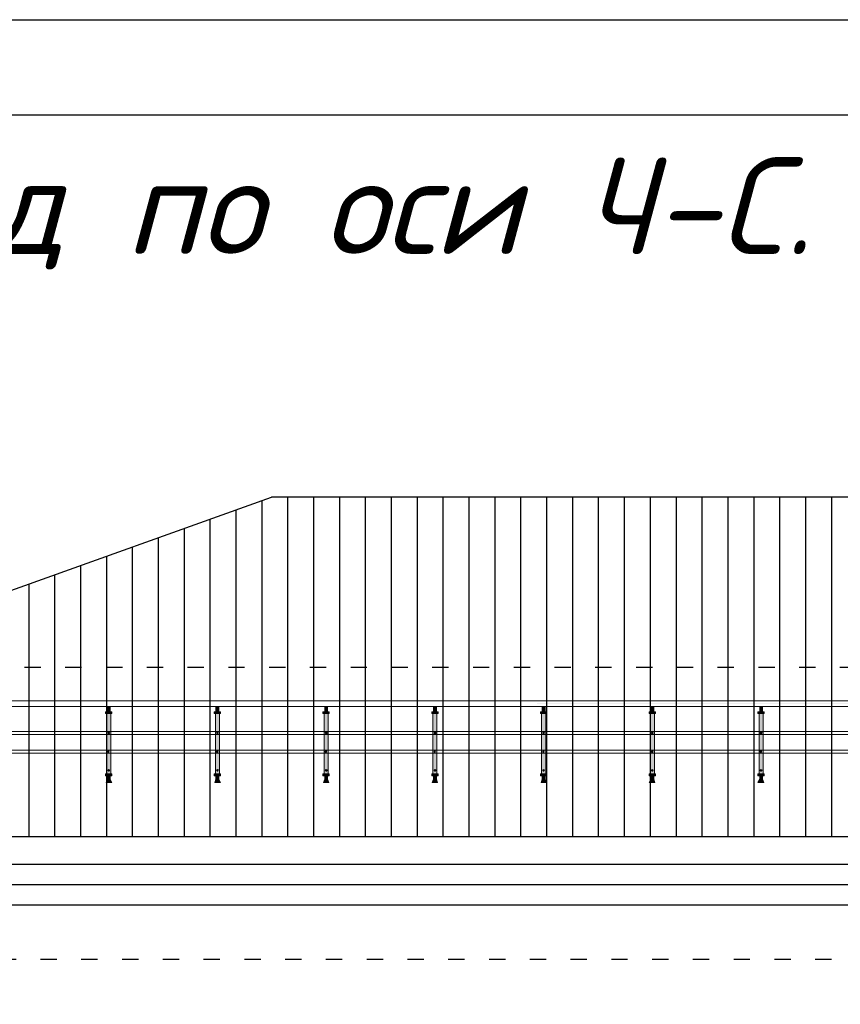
# Model space of a CAD drawing. Header units: millimetres. Extents: x 1112040 to 6903494, y -332921 to -150905.
# Tile 122 of 150: x 1941236 to 1947273, y -219483 to -212238. Entities that reach past the tile are written whole.
import ezdxf

# ---------------------------------------------------------------- set-up
doc = ezdxf.new("R2010")
doc.units = ezdxf.units.MM
doc.linetypes.add('ACAD_ISO03W100', pattern=[30, 12, -18])
doc.layers.add('PDF3_Geometry', color=7, linetype='Continuous')
doc.layers.add('PDF3_Solid Fills', color=7, linetype='Continuous', true_color=0xffffff)
doc.styles.add('style1', font='isocpeui.ttf', dxfattribs={"height": 80})

msp = doc.modelspace()

# ---------------------------------------------------------------- hatches: boundary and pattern name
h = msp.add_hatch()
h.set_pattern_fill('ANSI31', color=1, scale=60, angle=45, style=0)
h.set_pattern_definition([(90, (1971022.44, -130917.58), (-190.5, 4e-14), [])])
h.paths.add_polyline_path([(1953088.9, -218251.5), (1948238.9, -215751.5), (1943088.9, -215751.5), (1936088.9, -218251.5)])

# ---------------------------------------------------------------- linework, layer by layer
for p, q in [((1936088.9, -218251.5), (1943088.9, -215751.5)), ((1948238.9, -215751.5), (1943088.9, -215751.5)), ((1953088.9, -218251.5), (1931688.9, -218251.5)), ((1931688.9, -218451.5), (1953288.9, -218451.5)), ((1932388.9, -218601.5), (1952388.9, -218601.5)), ((1932438.9, -218751.5), (1952338.9, -218751.5))]:
    msp.add_line(p, q)
at = {"color": 6, "linetype": 'ACAD_ISO03W100', "ltscale": 10}
for p, q in [((1939171, -217001.5), (1954211.3, -217001.5)), ((1934788.9, -219151.5), (1953011.7, -219151.5))]:
    msp.add_line(p, q, dxfattribs=at)
msp.add_lwpolyline([(1926025.8, -241937.9), (1926025.8, -212237.9), (2006025.8, -212237.9), (2006025.8, -241937.9), (1926025.8, -241937.9)])
msp.add_lwpolyline([(1928025.8, -241237.9), (1928025.8, -212937.9), (2005325.8, -212937.9), (2005325.8, -241237.9)], close=True)
at = {"layer": 'PDF3_Geometry', "color": 162, "lineweight": 20, "true_color": 0x0037dd}
for points in [[(1952347.2, -217250.1), (1942239.6, -217250.1), (1935837, -217250.1), (1935828.5, -217254.3), (1935820.1, -217258.5), (1935815.8, -217267), (1935815.8, -217271.2), (1935815.8, -217279.7), (1935820.1, -217288.2), (1935828.5, -217292.4), (1935837, -217292.4), (1942540.2, -217292.4), (1952355.6, -217292.4), (1952347.2, -217292.4), (1952355.6, -217292.4), (1952359.9, -217288.2), (1952364.1, -217279.7), (1952368.3, -217271.2), (1952364.1, -217267), (1952359.9, -217258.5), (1952355.6, -217254.3)], [(1941913.6, -217330.5), (1941892.5, -217330.5), (1941867.1, -217330.5), (1941867.1, -217343.2), (1941892.5, -217343.2), (1941905.2, -217343.2), (1941913.6, -217343.2)], [(1941867.1, -217343.2), (1941867.1, -217330.5), (1941913.6, -217330.5), (1941913.6, -217343.2)], [(1941905.2, -217343.2), (1941892.5, -217343.2), (1941875.5, -217343.2), (1941875.5, -217787.7), (1941892.5, -217787.7), (1941905.2, -217787.7)], [(1941875.5, -217787.7), (1941875.5, -217343.2), (1941905.2, -217343.2), (1941905.2, -217787.7)], [(1941900.9, -217292.4), (1941879.8, -217292.4), (1941879.8, -217330.5), (1941892.5, -217330.5), (1941900.9, -217330.5)], [(1941900.9, -217330.5), (1941879.8, -217330.5), (1941879.8, -217292.4), (1941900.9, -217292.4)], [(1942713.7, -217330.5), (1942692.6, -217330.5), (1942667.2, -217330.5), (1942667.2, -217343.2), (1942692.6, -217343.2), (1942705.3, -217343.2), (1942713.7, -217343.2)], [(1942667.2, -217343.2), (1942667.2, -217330.5), (1942713.7, -217330.5), (1942713.7, -217343.2)], [(1942705.3, -217343.2), (1942692.6, -217343.2), (1942675.6, -217343.2), (1942675.6, -217787.7), (1942692.6, -217787.7), (1942705.3, -217787.7)], [(1942675.6, -217787.7), (1942675.6, -217343.2), (1942705.3, -217343.2), (1942705.3, -217787.7)], [(1942701, -217292.4), (1942679.9, -217292.4), (1942679.9, -217330.5), (1942692.6, -217330.5), (1942701, -217330.5)], [(1942701, -217330.5), (1942679.9, -217330.5), (1942679.9, -217292.4), (1942701, -217292.4)], [(1943513.9, -217330.5), (1943492.7, -217330.5), (1943467.3, -217330.5), (1943467.3, -217343.2), (1943492.7, -217343.2), (1943505.4, -217343.2), (1943513.9, -217343.2)], [(1943467.3, -217343.2), (1943467.3, -217330.5), (1943513.9, -217330.5), (1943513.9, -217343.2)], [(1943505.4, -217343.2), (1943492.7, -217343.2), (1943475.8, -217343.2), (1943475.8, -217787.7), (1943492.7, -217787.7), (1943505.4, -217787.7)], [(1943475.8, -217787.7), (1943475.8, -217343.2), (1943505.4, -217343.2), (1943505.4, -217787.7)], [(1943501.2, -217292.4), (1943480, -217292.4), (1943480, -217330.5), (1943492.7, -217330.5), (1943501.2, -217330.5)], [(1943501.2, -217330.5), (1943480, -217330.5), (1943480, -217292.4), (1943501.2, -217292.4)], [(1944314, -217330.5), (1944292.8, -217330.5), (1944288.6, -217330.5), (1944267.4, -217330.5), (1944267.4, -217343.2), (1944288.6, -217343.2), (1944305.5, -217343.2), (1944314, -217343.2)], [(1944267.4, -217343.2), (1944267.4, -217330.5), (1944314, -217330.5), (1944314, -217343.2)], [(1944305.5, -217343.2), (1944292.8, -217343.2), (1944275.9, -217343.2), (1944275.9, -217787.7), (1944292.8, -217787.7), (1944305.5, -217787.7)], [(1944275.9, -217787.7), (1944275.9, -217343.2), (1944305.5, -217343.2), (1944305.5, -217787.7)], [(1944301.3, -217292.4), (1944280.1, -217292.4), (1944280.1, -217330.5), (1944288.6, -217330.5), (1944301.3, -217330.5)], [(1944301.3, -217330.5), (1944280.1, -217330.5), (1944280.1, -217292.4), (1944301.3, -217292.4)], [(1945114.1, -217330.5), (1945088.7, -217330.5), (1945067.6, -217330.5), (1945067.6, -217343.2), (1945088.7, -217343.2), (1945105.7, -217343.2), (1945114.1, -217343.2)], [(1945067.6, -217343.2), (1945067.6, -217330.5), (1945114.1, -217330.5), (1945114.1, -217343.2)], [(1945105.7, -217343.2), (1945088.7, -217343.2), (1945076, -217343.2), (1945076, -217787.7), (1945088.7, -217787.7), (1945105.7, -217787.7)], [(1945076, -217787.7), (1945076, -217343.2), (1945105.7, -217343.2), (1945105.7, -217787.7)], [(1945101.4, -217292.4), (1945080.3, -217292.4), (1945080.3, -217330.5), (1945088.7, -217330.5), (1945101.4, -217330.5)], [(1945101.4, -217330.5), (1945080.3, -217330.5), (1945080.3, -217292.4), (1945101.4, -217292.4)], [(1945914.3, -217330.5), (1945888.9, -217330.5), (1945867.7, -217330.5), (1945867.7, -217343.2), (1945888.9, -217343.2), (1945905.8, -217343.2), (1945914.3, -217343.2)], [(1945867.7, -217343.2), (1945867.7, -217330.5), (1945914.3, -217330.5), (1945914.3, -217343.2)], [(1945905.8, -217343.2), (1945888.9, -217343.2), (1945876.2, -217343.2), (1945876.2, -217787.7), (1945888.9, -217787.7), (1945905.8, -217787.7)], [(1945876.2, -217787.7), (1945876.2, -217343.2), (1945905.8, -217343.2), (1945905.8, -217787.7)], [(1945901.6, -217292.4), (1945880.4, -217292.4), (1945880.4, -217330.5), (1945888.9, -217330.5), (1945901.6, -217330.5)], [(1945901.6, -217330.5), (1945880.4, -217330.5), (1945880.4, -217292.4), (1945901.6, -217292.4)], [(1946714.4, -217330.5), (1946689, -217330.5), (1946667.8, -217330.5), (1946667.8, -217343.2), (1946689, -217343.2), (1946705.9, -217343.2), (1946714.4, -217343.2)], [(1946667.8, -217343.2), (1946667.8, -217330.5), (1946714.4, -217330.5), (1946714.4, -217343.2)], [(1946705.9, -217343.2), (1946689, -217343.2), (1946676.3, -217343.2), (1946676.3, -217787.7), (1946689, -217787.7), (1946705.9, -217787.7)], [(1946676.3, -217787.7), (1946676.3, -217343.2), (1946705.9, -217343.2), (1946705.9, -217787.7)], [(1946701.7, -217292.4), (1946680.5, -217292.4), (1946680.5, -217330.5), (1946689, -217330.5), (1946701.7, -217330.5)], [(1946701.7, -217330.5), (1946680.5, -217330.5), (1946680.5, -217292.4), (1946701.7, -217292.4)], [(1941913.6, -217787.7), (1941892.5, -217787.7), (1941867.1, -217787.7), (1941867.1, -217800.4), (1941892.5, -217800.4), (1941900.9, -217800.4), (1941913.6, -217800.4)], [(1941867.1, -217800.4), (1941867.1, -217787.7), (1941913.6, -217787.7), (1941913.6, -217800.4)], [(1941900.9, -217825.8), (1941892.5, -217825.8), (1941879.8, -217825.8), (1941871.3, -217851.2), (1941892.5, -217851.2), (1941913.6, -217851.2)], [(1941879.8, -217825.8), (1941900.9, -217825.8), (1941913.6, -217851.2), (1941871.3, -217851.2)], [(1941900.9, -217800.4), (1941892.5, -217800.4), (1941879.8, -217800.4), (1941879.8, -217825.8), (1941892.5, -217825.8), (1941900.9, -217825.8)], [(1941879.8, -217800.4), (1941900.9, -217800.4), (1941900.9, -217825.8), (1941879.8, -217825.8)], [(1942713.7, -217787.7), (1942692.6, -217787.7), (1942667.2, -217787.7), (1942667.2, -217800.4), (1942692.6, -217800.4), (1942701, -217800.4), (1942713.7, -217800.4)], [(1942667.2, -217800.4), (1942667.2, -217787.7), (1942713.7, -217787.7), (1942713.7, -217800.4)], [(1942701, -217825.8), (1942692.6, -217825.8), (1942679.9, -217825.8), (1942671.4, -217851.2), (1942692.6, -217851.2), (1942713.7, -217851.2)], [(1942679.9, -217825.8), (1942701, -217825.8), (1942713.7, -217851.2), (1942671.4, -217851.2)], [(1942701, -217800.4), (1942692.6, -217800.4), (1942679.9, -217800.4), (1942679.9, -217825.8), (1942692.6, -217825.8), (1942701, -217825.8)], [(1942679.9, -217800.4), (1942701, -217800.4), (1942701, -217825.8), (1942679.9, -217825.8)], [(1943513.9, -217787.7), (1943492.7, -217787.7), (1943467.3, -217787.7), (1943467.3, -217800.4), (1943492.7, -217800.4), (1943501.2, -217800.4), (1943513.9, -217800.4)], [(1943467.3, -217800.4), (1943467.3, -217787.7), (1943513.9, -217787.7), (1943513.9, -217800.4)], [(1943501.2, -217825.8), (1943492.7, -217825.8), (1943480, -217825.8), (1943471.5, -217851.2), (1943492.7, -217851.2), (1943509.6, -217851.2)], [(1943480, -217825.8), (1943501.2, -217825.8), (1943509.6, -217851.2), (1943471.5, -217851.2)], [(1943501.2, -217800.4), (1943492.7, -217800.4), (1943480, -217800.4), (1943480, -217825.8), (1943492.7, -217825.8), (1943501.2, -217825.8)], [(1943480, -217800.4), (1943501.2, -217800.4), (1943501.2, -217825.8), (1943480, -217825.8)], [(1944314, -217787.7), (1944292.8, -217787.7), (1944267.4, -217787.7), (1944267.4, -217800.4), (1944292.8, -217800.4), (1944301.3, -217800.4), (1944314, -217800.4)], [(1944267.4, -217800.4), (1944267.4, -217787.7), (1944314, -217787.7), (1944314, -217800.4)], [(1944301.3, -217825.8), (1944292.8, -217825.8), (1944280.1, -217825.8), (1944271.7, -217851.2), (1944292.8, -217851.2), (1944309.8, -217851.2)], [(1944280.1, -217825.8), (1944301.3, -217825.8), (1944309.8, -217851.2), (1944271.7, -217851.2)], [(1944301.3, -217800.4), (1944292.8, -217800.4), (1944280.1, -217800.4), (1944280.1, -217825.8), (1944292.8, -217825.8), (1944301.3, -217825.8)], [(1944280.1, -217800.4), (1944301.3, -217800.4), (1944301.3, -217825.8), (1944280.1, -217825.8)], [(1945114.1, -217787.7), (1945088.7, -217787.7), (1945067.6, -217787.7), (1945067.6, -217800.4), (1945088.7, -217800.4), (1945101.4, -217800.4), (1945114.1, -217800.4)], [(1945067.6, -217800.4), (1945067.6, -217787.7), (1945114.1, -217787.7), (1945114.1, -217800.4)], [(1945101.4, -217825.8), (1945088.7, -217825.8), (1945080.3, -217825.8), (1945071.8, -217851.2), (1945088.7, -217851.2), (1945109.9, -217851.2)], [(1945080.3, -217825.8), (1945101.4, -217825.8), (1945109.9, -217851.2), (1945071.8, -217851.2)], [(1945101.4, -217800.4), (1945088.7, -217800.4), (1945080.3, -217800.4), (1945080.3, -217825.8), (1945088.7, -217825.8), (1945101.4, -217825.8)], [(1945080.3, -217800.4), (1945101.4, -217800.4), (1945101.4, -217825.8), (1945080.3, -217825.8)], [(1945914.3, -217787.7), (1945888.9, -217787.7), (1945867.7, -217787.7), (1945867.7, -217800.4), (1945888.9, -217800.4), (1945901.6, -217800.4), (1945914.3, -217800.4)], [(1945867.7, -217800.4), (1945867.7, -217787.7), (1945914.3, -217787.7), (1945914.3, -217800.4)], [(1945901.6, -217825.8), (1945888.9, -217825.8), (1945880.4, -217825.8), (1945867.7, -217851.2), (1945888.9, -217851.2), (1945910, -217851.2)], [(1945880.4, -217825.8), (1945901.6, -217825.8), (1945910, -217851.2), (1945867.7, -217851.2)], [(1945901.6, -217800.4), (1945888.9, -217800.4), (1945880.4, -217800.4), (1945880.4, -217825.8), (1945888.9, -217825.8), (1945901.6, -217825.8)], [(1945880.4, -217800.4), (1945901.6, -217800.4), (1945901.6, -217825.8), (1945880.4, -217825.8)], [(1946714.4, -217787.7), (1946689, -217787.7), (1946667.8, -217787.7), (1946667.8, -217800.4), (1946689, -217800.4), (1946701.7, -217800.4), (1946714.4, -217800.4)], [(1946667.8, -217800.4), (1946667.8, -217787.7), (1946714.4, -217787.7), (1946714.4, -217800.4)], [(1946701.7, -217825.8), (1946689, -217825.8), (1946680.5, -217825.8), (1946667.8, -217851.2), (1946689, -217851.2), (1946710.2, -217851.2)], [(1946680.5, -217825.8), (1946701.7, -217825.8), (1946710.2, -217851.2), (1946667.8, -217851.2)], [(1946701.7, -217800.4), (1946689, -217800.4), (1946680.5, -217800.4), (1946680.5, -217825.8), (1946689, -217825.8), (1946701.7, -217825.8)], [(1946680.5, -217800.4), (1946701.7, -217800.4), (1946701.7, -217825.8), (1946680.5, -217825.8)]]:
    msp.add_lwpolyline(points, close=True, dxfattribs=at)
at = {"layer": 'PDF3_Geometry', "color": 7, "lineweight": 0, "true_color": 0xffffff}
for points in [[(1941867.1, -217343.2), (1941867.1, -217330.5)], [(1941875.5, -217787.7), (1941875.5, -217343.2)], [(1941900.9, -217330.5), (1941879.8, -217330.5)], [(1942667.2, -217343.2), (1942667.2, -217330.5)], [(1942675.6, -217787.7), (1942675.6, -217343.2)], [(1942701, -217330.5), (1942679.9, -217330.5)], [(1943467.3, -217343.2), (1943467.3, -217330.5)], [(1943475.8, -217787.7), (1943475.8, -217343.2)], [(1943501.2, -217330.5), (1943480, -217330.5)], [(1944267.4, -217343.2), (1944267.4, -217330.5)], [(1944275.9, -217787.7), (1944275.9, -217343.2)], [(1944301.3, -217330.5), (1944280.1, -217330.5)], [(1945067.6, -217343.2), (1945067.6, -217330.5)], [(1945076, -217787.7), (1945076, -217343.2)], [(1945101.4, -217330.5), (1945080.3, -217330.5)], [(1945867.7, -217343.2), (1945867.7, -217330.5)], [(1945876.2, -217787.7), (1945876.2, -217343.2)], [(1945901.6, -217330.5), (1945880.4, -217330.5)], [(1946667.8, -217343.2), (1946667.8, -217330.5)], [(1946676.3, -217787.7), (1946676.3, -217343.2)], [(1946701.7, -217330.5), (1946680.5, -217330.5)], [(1941896.7, -217487.1), (1941888.2, -217482.9), (1941896.7, -217487.1), (1941884, -217482.9)], [(1941884, -217487.1), (1941892.5, -217491.4), (1941884, -217487.1)], [(1941892.5, -217482.9), (1941896.7, -217482.9), (1941888.2, -217482.9), (1941896.7, -217482.9)], [(1941888.2, -217487.1), (1941892.5, -217491.4), (1941888.2, -217487.1)], [(1942696.8, -217487.1), (1942688.3, -217482.9), (1942696.8, -217487.1), (1942684.1, -217482.9)], [(1942684.1, -217487.1), (1942692.6, -217491.4), (1942684.1, -217487.1)], [(1942692.6, -217482.9), (1942696.8, -217482.9), (1942688.3, -217482.9), (1942696.8, -217482.9)], [(1942688.3, -217487.1), (1942692.6, -217491.4), (1942688.3, -217487.1)], [(1943496.9, -217487.1), (1943488.5, -217482.9), (1943496.9, -217487.1), (1943484.2, -217482.9)], [(1943484.2, -217487.1), (1943492.7, -217491.4), (1943484.2, -217487.1)], [(1943492.7, -217482.9), (1943496.9, -217482.9), (1943488.5, -217482.9), (1943496.9, -217482.9)], [(1943488.5, -217487.1), (1943492.7, -217491.4), (1943488.5, -217487.1)], [(1944288.6, -217482.9), (1944297.1, -217487.1), (1944284.4, -217482.9), (1944297.1, -217487.1)], [(1944292.8, -217482.9), (1944297.1, -217482.9), (1944288.6, -217482.9), (1944297.1, -217482.9)], [(1945097.2, -217482.9), (1945088.7, -217482.9), (1945097.2, -217487.1), (1945084.5, -217482.9), (1945093, -217487.1)], [(1945088.7, -217491.4), (1945084.5, -217487.1), (1945093, -217491.4), (1945084.5, -217487.1), (1945093, -217491.4)], [(1945088.7, -217482.9), (1945093, -217482.9), (1945088.7, -217482.9), (1945093, -217482.9)], [(1945897.3, -217482.9), (1945888.9, -217482.9), (1945897.3, -217487.1), (1945884.6, -217482.9), (1945893.1, -217487.1)], [(1945888.9, -217491.4), (1945884.6, -217487.1), (1945893.1, -217491.4), (1945884.6, -217487.1), (1945893.1, -217491.4)], [(1945888.9, -217482.9), (1945893.1, -217482.9), (1945888.9, -217482.9), (1945893.1, -217482.9)], [(1946697.5, -217482.9), (1946689, -217482.9), (1946697.5, -217487.1), (1946684.8, -217482.9), (1946693.2, -217487.1)], [(1946689, -217491.4), (1946684.8, -217487.1), (1946693.2, -217491.4), (1946684.8, -217487.1), (1946693.2, -217491.4)], [(1946689, -217482.9), (1946693.2, -217482.9), (1946689, -217482.9), (1946693.2, -217482.9)], [(1941892.5, -217618.4), (1941888.2, -217618.4), (1941892.5, -217622.6), (1941888.2, -217618.4), (1941892.5, -217622.6), (1941884, -217618.4)], [(1941892.5, -217622.6), (1941884, -217622.6), (1941892.5, -217626.9), (1941884, -217622.6), (1941892.5, -217626.9), (1941884, -217626.9), (1941888.2, -217626.9)], [(1942692.6, -217618.4), (1942688.3, -217618.4), (1942692.6, -217622.6), (1942688.3, -217618.4), (1942692.6, -217622.6), (1942684.1, -217618.4)], [(1942692.6, -217622.6), (1942684.1, -217622.6), (1942692.6, -217626.9), (1942684.1, -217622.6), (1942692.6, -217626.9), (1942684.1, -217626.9), (1942688.3, -217626.9)], [(1943492.7, -217618.4), (1943488.5, -217618.4), (1943492.7, -217622.6), (1943488.5, -217618.4), (1943492.7, -217622.6), (1943484.2, -217618.4)], [(1943492.7, -217622.6), (1943484.2, -217622.6), (1943492.7, -217626.9), (1943484.2, -217622.6), (1943492.7, -217626.9)], [(1943484.2, -217626.9), (1943488.5, -217626.9), (1943484.2, -217626.9)], [(1944292.8, -217618.4), (1944288.6, -217618.4), (1944292.8, -217622.6), (1944288.6, -217618.4), (1944292.8, -217622.6), (1944284.4, -217618.4)], [(1944292.8, -217622.6), (1944284.4, -217622.6), (1944292.8, -217626.9), (1944284.4, -217622.6), (1944292.8, -217626.9)], [(1944284.4, -217626.9), (1944288.6, -217626.9), (1944284.4, -217626.9)], [(1945093, -217618.4), (1945088.7, -217618.4), (1945093, -217622.6), (1945088.7, -217618.4), (1945093, -217622.6), (1945084.5, -217618.4)], [(1945093, -217622.6), (1945084.5, -217622.6), (1945093, -217626.9), (1945084.5, -217622.6), (1945093, -217626.9)], [(1945084.5, -217626.9), (1945088.7, -217626.9), (1945084.5, -217626.9)], [(1945893.1, -217618.4), (1945888.9, -217618.4), (1945893.1, -217622.6), (1945888.9, -217618.4), (1945893.1, -217622.6), (1945884.6, -217618.4)], [(1945893.1, -217622.6), (1945884.6, -217622.6), (1945893.1, -217626.9), (1945884.6, -217622.6), (1945893.1, -217626.9)], [(1945884.6, -217626.9), (1945888.9, -217626.9), (1945884.6, -217626.9)], [(1946693.2, -217622.6), (1946684.8, -217618.4), (1946693.2, -217622.6), (1946684.8, -217622.6), (1946693.2, -217626.9), (1946684.8, -217622.6), (1946693.2, -217626.9)], [(1946684.8, -217626.9), (1946689, -217626.9), (1946684.8, -217626.9)], [(1946693.2, -217618.4), (1946689, -217618.4), (1946693.2, -217622.6), (1946689, -217618.4)], [(1941884, -217758.1), (1941896.7, -217762.3)], [(1941892.5, -217762.3), (1941884, -217762.3), (1941892.5, -217766.6), (1941888.2, -217762.3), (1941892.5, -217766.6)], [(1941892.5, -217758.1), (1941892.5, -217753.9), (1941896.7, -217758.1), (1941888.2, -217753.9)], [(1941896.7, -217758.1), (1941888.2, -217758.1), (1941896.7, -217762.3), (1941888.2, -217758.1)], [(1942684.1, -217758.1), (1942696.8, -217762.3)], [(1942692.6, -217762.3), (1942684.1, -217762.3), (1942692.6, -217766.6), (1942688.3, -217762.3), (1942692.6, -217766.6)], [(1942692.6, -217758.1), (1942692.6, -217753.9), (1942696.8, -217758.1), (1942688.3, -217753.9)], [(1942696.8, -217758.1), (1942688.3, -217758.1), (1942696.8, -217762.3), (1942688.3, -217758.1)], [(1943484.2, -217758.1), (1943496.9, -217762.3)], [(1943492.7, -217762.3), (1943484.2, -217762.3), (1943492.7, -217766.6), (1943488.5, -217762.3), (1943492.7, -217766.6)], [(1943492.7, -217758.1), (1943492.7, -217753.9), (1943496.9, -217758.1), (1943488.5, -217753.9)], [(1943496.9, -217758.1), (1943488.5, -217758.1), (1943496.9, -217762.3), (1943488.5, -217758.1)], [(1944297.1, -217758.1), (1944288.6, -217758.1), (1944297.1, -217762.3), (1944284.4, -217758.1), (1944297.1, -217762.3)], [(1944292.8, -217762.3), (1944284.4, -217762.3), (1944292.8, -217766.6), (1944284.4, -217762.3), (1944292.8, -217766.6)], [(1944292.8, -217758.1), (1944292.8, -217753.9), (1944297.1, -217758.1), (1944288.6, -217753.9)], [(1945097.2, -217758.1), (1945088.7, -217758.1), (1945097.2, -217762.3), (1945084.5, -217758.1), (1945093, -217762.3), (1945084.5, -217762.3), (1945093, -217766.6), (1945084.5, -217762.3), (1945088.7, -217766.6)], [(1945088.7, -217753.9), (1945093, -217758.1), (1945088.7, -217753.9), (1945093, -217758.1)], [(1945897.3, -217758.1), (1945888.9, -217758.1), (1945897.3, -217762.3), (1945884.6, -217758.1), (1945893.1, -217762.3), (1945884.6, -217762.3), (1945893.1, -217766.6), (1945884.6, -217762.3), (1945888.9, -217766.6)], [(1945888.9, -217753.9), (1945893.1, -217758.1), (1945888.9, -217753.9), (1945893.1, -217758.1)], [(1946697.5, -217758.1), (1946689, -217758.1), (1946697.5, -217762.3), (1946684.8, -217758.1), (1946693.2, -217762.3), (1946684.8, -217762.3), (1946693.2, -217766.6), (1946684.8, -217762.3), (1946689, -217766.6)], [(1946689, -217753.9), (1946693.2, -217758.1), (1946689, -217753.9), (1946693.2, -217758.1)], [(1941867.1, -217800.4), (1941867.1, -217787.7)], [(1941879.8, -217800.4), (1941900.9, -217800.4)], [(1941879.8, -217825.8), (1941900.9, -217825.8)], [(1942667.2, -217800.4), (1942667.2, -217787.7)], [(1942679.9, -217800.4), (1942701, -217800.4)], [(1942679.9, -217825.8), (1942701, -217825.8)], [(1943467.3, -217800.4), (1943467.3, -217787.7)], [(1943480, -217800.4), (1943501.2, -217800.4)], [(1943480, -217825.8), (1943501.2, -217825.8)], [(1944267.4, -217800.4), (1944267.4, -217787.7)], [(1944280.1, -217800.4), (1944301.3, -217800.4)], [(1944280.1, -217825.8), (1944301.3, -217825.8)], [(1945067.6, -217800.4), (1945067.6, -217787.7)], [(1945080.3, -217800.4), (1945101.4, -217800.4)], [(1945080.3, -217825.8), (1945101.4, -217825.8)], [(1945867.7, -217800.4), (1945867.7, -217787.7)], [(1945880.4, -217800.4), (1945901.6, -217800.4)], [(1945880.4, -217825.8), (1945901.6, -217825.8)], [(1946667.8, -217800.4), (1946667.8, -217787.7)], [(1946680.5, -217800.4), (1946701.7, -217800.4)], [(1946680.5, -217825.8), (1946701.7, -217825.8)]]:
    msp.add_lwpolyline(points, dxfattribs=at)
at = {"layer": 'PDF3_Geometry', "color": 162, "lineweight": 20, "true_color": 0x0037dd}
for points in [[(1935837, -217476.3), (1952273, -217476.3)], [(1952273, -217497.5), (1935837, -217497.5)], [(1935837, -217613), (1952273, -217613)], [(1952273, -217634.2), (1935837, -217634.2)]]:
    msp.add_lwpolyline(points, dxfattribs=at)
at = {"layer": 'PDF3_Geometry', "color": 6, "lineweight": 20}
for points in [[(1941892.5, -217482.9), (1941896.7, -217482.9), (1941896.7, -217487.1), (1941892.5, -217491.4), (1941888.2, -217491.4), (1941888.2, -217487.1), (1941884, -217487.1), (1941888.2, -217482.9)], [(1942692.6, -217482.9), (1942696.8, -217482.9), (1942696.8, -217487.1), (1942692.6, -217491.4), (1942688.3, -217491.4), (1942688.3, -217487.1), (1942684.1, -217487.1), (1942688.3, -217482.9)], [(1943492.7, -217482.9), (1943496.9, -217482.9), (1943496.9, -217487.1), (1943492.7, -217491.4), (1943488.5, -217491.4), (1943488.5, -217487.1), (1943484.2, -217487.1), (1943488.5, -217482.9)], [(1944292.8, -217482.9), (1944297.1, -217482.9), (1944297.1, -217487.1), (1944292.8, -217491.4), (1944288.6, -217491.4), (1944284.4, -217487.1), (1944284.4, -217482.9), (1944288.6, -217482.9)], [(1945088.7, -217482.9), (1945093, -217482.9), (1945097.2, -217487.1), (1945093, -217487.1), (1945093, -217491.4), (1945088.7, -217491.4), (1945084.5, -217487.1), (1945084.5, -217482.9)], [(1945888.9, -217482.9), (1945893.1, -217482.9), (1945897.3, -217487.1), (1945893.1, -217487.1), (1945893.1, -217491.4), (1945888.9, -217491.4), (1945884.6, -217487.1), (1945884.6, -217482.9)], [(1946689, -217482.9), (1946693.2, -217482.9), (1946697.5, -217487.1), (1946693.2, -217487.1), (1946693.2, -217491.4), (1946689, -217491.4), (1946684.8, -217487.1), (1946684.8, -217482.9)], [(1941888.2, -217618.4), (1941892.5, -217618.4), (1941892.5, -217622.6), (1941892.5, -217626.9), (1941888.2, -217626.9), (1941884, -217626.9), (1941884, -217622.6)], [(1942688.3, -217618.4), (1942692.6, -217618.4), (1942692.6, -217622.6), (1942692.6, -217626.9), (1942688.3, -217626.9), (1942684.1, -217626.9), (1942684.1, -217622.6)], [(1943488.5, -217618.4), (1943492.7, -217618.4), (1943492.7, -217622.6), (1943492.7, -217626.9), (1943488.5, -217626.9), (1943484.2, -217626.9), (1943484.2, -217622.6)], [(1944288.6, -217618.4), (1944292.8, -217618.4), (1944292.8, -217622.6), (1944292.8, -217626.9), (1944288.6, -217626.9), (1944284.4, -217626.9), (1944284.4, -217622.6)], [(1945088.7, -217618.4), (1945093, -217618.4), (1945093, -217622.6), (1945093, -217626.9), (1945088.7, -217626.9), (1945084.5, -217626.9), (1945084.5, -217622.6)], [(1945888.9, -217618.4), (1945893.1, -217618.4), (1945893.1, -217622.6), (1945893.1, -217626.9), (1945888.9, -217626.9), (1945884.6, -217626.9), (1945884.6, -217622.6)], [(1946689, -217618.4), (1946693.2, -217618.4), (1946693.2, -217622.6), (1946693.2, -217626.9), (1946689, -217626.9), (1946684.8, -217626.9), (1946684.8, -217622.6), (1946684.8, -217618.4)], [(1941892.5, -217753.9), (1941892.5, -217758.1), (1941896.7, -217758.1), (1941896.7, -217762.3), (1941892.5, -217766.6), (1941888.2, -217766.6), (1941888.2, -217762.3), (1941884, -217762.3), (1941888.2, -217758.1)], [(1942692.6, -217753.9), (1942692.6, -217758.1), (1942696.8, -217758.1), (1942696.8, -217762.3), (1942692.6, -217766.6), (1942688.3, -217766.6), (1942688.3, -217762.3), (1942684.1, -217762.3), (1942688.3, -217758.1)], [(1943492.7, -217753.9), (1943492.7, -217758.1), (1943496.9, -217758.1), (1943496.9, -217762.3), (1943492.7, -217766.6), (1943488.5, -217766.6), (1943488.5, -217762.3), (1943484.2, -217762.3), (1943488.5, -217758.1)], [(1944292.8, -217753.9), (1944292.8, -217758.1), (1944297.1, -217758.1), (1944297.1, -217762.3), (1944292.8, -217766.6), (1944288.6, -217766.6), (1944284.4, -217762.3), (1944284.4, -217758.1), (1944288.6, -217758.1)], [(1945088.7, -217753.9), (1945093, -217758.1), (1945097.2, -217762.3), (1945093, -217762.3), (1945093, -217766.6), (1945088.7, -217766.6), (1945084.5, -217762.3), (1945084.5, -217758.1), (1945088.7, -217758.1)], [(1945888.9, -217753.9), (1945893.1, -217758.1), (1945897.3, -217762.3), (1945893.1, -217762.3), (1945893.1, -217766.6), (1945888.9, -217766.6), (1945884.6, -217762.3), (1945884.6, -217758.1), (1945888.9, -217758.1)], [(1946689, -217753.9), (1946693.2, -217758.1), (1946697.5, -217762.3), (1946693.2, -217762.3), (1946693.2, -217766.6), (1946689, -217766.6), (1946684.8, -217762.3), (1946684.8, -217758.1), (1946689, -217758.1)]]:
    msp.add_lwpolyline(points, close=True, dxfattribs=at)
at = {"layer": 'PDF3_Geometry', "color": 7, "lineweight": 0, "true_color": 0xffffff}
msp.add_lwpolyline([(1944284.4, -217487.1), (1944292.8, -217491.4), (1944284.4, -217487.1), (1944292.8, -217491.4)], close=True, dxfattribs=at)
at = {"layer": 'PDF3_Solid Fills', "transparency": 33554559}
for points in [[(1952364.1, -217267), (1935815.8, -217267), (1952368.3, -217271.2)], [(1941913.6, -217343.2), (1941913.6, -217330.5), (1941867.1, -217343.2)], [(1941913.6, -217330.5), (1941867.1, -217343.2), (1941867.1, -217330.5)], [(1941905.2, -217787.7), (1941905.2, -217343.2), (1941875.5, -217787.7)], [(1941905.2, -217343.2), (1941875.5, -217787.7), (1941875.5, -217343.2)], [(1941900.9, -217292.4), (1941879.8, -217292.4), (1941900.9, -217330.5)], [(1941879.8, -217292.4), (1941900.9, -217330.5), (1941879.8, -217330.5)], [(1942713.7, -217343.2), (1942713.7, -217330.5), (1942667.2, -217343.2)], [(1942713.7, -217330.5), (1942667.2, -217343.2), (1942667.2, -217330.5)], [(1942705.3, -217787.7), (1942705.3, -217343.2), (1942675.6, -217787.7)], [(1942705.3, -217343.2), (1942675.6, -217787.7), (1942675.6, -217343.2)], [(1942701, -217292.4), (1942679.9, -217292.4), (1942701, -217330.5)], [(1942679.9, -217292.4), (1942701, -217330.5), (1942679.9, -217330.5)], [(1943513.9, -217343.2), (1943513.9, -217330.5), (1943467.3, -217343.2)], [(1943513.9, -217330.5), (1943467.3, -217343.2), (1943467.3, -217330.5)], [(1943505.4, -217787.7), (1943505.4, -217343.2), (1943475.8, -217787.7)], [(1943505.4, -217343.2), (1943475.8, -217787.7), (1943475.8, -217343.2)], [(1943501.2, -217292.4), (1943480, -217292.4), (1943501.2, -217330.5)], [(1943480, -217292.4), (1943501.2, -217330.5), (1943480, -217330.5)], [(1944314, -217343.2), (1944314, -217330.5), (1944267.4, -217343.2)], [(1944314, -217330.5), (1944267.4, -217343.2), (1944267.4, -217330.5)], [(1944305.5, -217787.7), (1944305.5, -217343.2), (1944275.9, -217787.7)], [(1944305.5, -217343.2), (1944275.9, -217787.7), (1944275.9, -217343.2)], [(1944301.3, -217292.4), (1944280.1, -217292.4), (1944301.3, -217330.5)], [(1944280.1, -217292.4), (1944301.3, -217330.5), (1944280.1, -217330.5)], [(1945114.1, -217343.2), (1945114.1, -217330.5), (1945067.6, -217343.2)], [(1945114.1, -217330.5), (1945067.6, -217343.2), (1945067.6, -217330.5)], [(1945105.7, -217787.7), (1945105.7, -217343.2), (1945076, -217787.7)], [(1945105.7, -217343.2), (1945076, -217787.7), (1945076, -217343.2)], [(1945101.4, -217292.4), (1945080.3, -217292.4), (1945101.4, -217330.5)], [(1945080.3, -217292.4), (1945101.4, -217330.5), (1945080.3, -217330.5)], [(1945914.3, -217343.2), (1945914.3, -217330.5), (1945867.7, -217343.2)], [(1945914.3, -217330.5), (1945867.7, -217343.2), (1945867.7, -217330.5)], [(1945905.8, -217787.7), (1945905.8, -217343.2), (1945876.2, -217787.7)], [(1945905.8, -217343.2), (1945876.2, -217787.7), (1945876.2, -217343.2)], [(1945901.6, -217292.4), (1945880.4, -217292.4), (1945901.6, -217330.5)], [(1945880.4, -217292.4), (1945901.6, -217330.5), (1945880.4, -217330.5)], [(1946714.4, -217343.2), (1946714.4, -217330.5), (1946667.8, -217343.2)], [(1946714.4, -217330.5), (1946667.8, -217343.2), (1946667.8, -217330.5)], [(1946705.9, -217787.7), (1946705.9, -217343.2), (1946676.3, -217787.7)], [(1946705.9, -217343.2), (1946676.3, -217787.7), (1946676.3, -217343.2)], [(1946701.7, -217292.4), (1946680.5, -217292.4), (1946701.7, -217330.5)], [(1946680.5, -217292.4), (1946701.7, -217330.5), (1946680.5, -217330.5)], [(1941913.6, -217800.4), (1941913.6, -217787.7), (1941867.1, -217800.4)], [(1941913.6, -217787.7), (1941867.1, -217800.4), (1941867.1, -217787.7)], [(1941871.3, -217851.2), (1941913.6, -217851.2), (1941879.8, -217825.8)], [(1941879.8, -217825.8), (1941900.9, -217825.8), (1941879.8, -217800.4)], [(1941900.9, -217825.8), (1941879.8, -217800.4), (1941900.9, -217800.4)], [(1941913.6, -217851.2), (1941879.8, -217825.8), (1941900.9, -217825.8)], [(1942713.7, -217800.4), (1942713.7, -217787.7), (1942667.2, -217800.4)], [(1942713.7, -217787.7), (1942667.2, -217800.4), (1942667.2, -217787.7)], [(1942671.4, -217851.2), (1942713.7, -217851.2), (1942679.9, -217825.8)], [(1942679.9, -217825.8), (1942701, -217825.8), (1942679.9, -217800.4)], [(1942701, -217825.8), (1942679.9, -217800.4), (1942701, -217800.4)], [(1942713.7, -217851.2), (1942679.9, -217825.8), (1942701, -217825.8)], [(1943513.9, -217800.4), (1943513.9, -217787.7), (1943467.3, -217800.4)], [(1943513.9, -217787.7), (1943467.3, -217800.4), (1943467.3, -217787.7)], [(1943471.5, -217851.2), (1943509.6, -217851.2), (1943480, -217825.8)], [(1943480, -217825.8), (1943501.2, -217825.8), (1943480, -217800.4)], [(1943501.2, -217825.8), (1943480, -217800.4), (1943501.2, -217800.4)], [(1943509.6, -217851.2), (1943480, -217825.8), (1943501.2, -217825.8)], [(1944314, -217800.4), (1944314, -217787.7), (1944267.4, -217800.4)], [(1944314, -217787.7), (1944267.4, -217800.4), (1944267.4, -217787.7)], [(1944271.7, -217851.2), (1944309.8, -217851.2), (1944280.1, -217825.8)], [(1944280.1, -217825.8), (1944301.3, -217825.8), (1944280.1, -217800.4)], [(1944301.3, -217825.8), (1944280.1, -217800.4), (1944301.3, -217800.4)], [(1944309.8, -217851.2), (1944280.1, -217825.8), (1944301.3, -217825.8)], [(1945114.1, -217800.4), (1945114.1, -217787.7), (1945067.6, -217800.4)], [(1945114.1, -217787.7), (1945067.6, -217800.4), (1945067.6, -217787.7)], [(1945071.8, -217851.2), (1945109.9, -217851.2), (1945080.3, -217825.8)], [(1945080.3, -217825.8), (1945101.4, -217825.8), (1945080.3, -217800.4)], [(1945101.4, -217825.8), (1945080.3, -217800.4), (1945101.4, -217800.4)], [(1945109.9, -217851.2), (1945080.3, -217825.8), (1945101.4, -217825.8)], [(1945914.3, -217800.4), (1945914.3, -217787.7), (1945867.7, -217800.4)], [(1945914.3, -217787.7), (1945867.7, -217800.4), (1945867.7, -217787.7)], [(1945867.7, -217851.2), (1945910, -217851.2), (1945880.4, -217825.8)], [(1945880.4, -217825.8), (1945901.6, -217825.8), (1945880.4, -217800.4)], [(1945901.6, -217825.8), (1945880.4, -217800.4), (1945901.6, -217800.4)], [(1945910, -217851.2), (1945880.4, -217825.8), (1945901.6, -217825.8)], [(1946714.4, -217800.4), (1946714.4, -217787.7), (1946667.8, -217800.4)], [(1946714.4, -217787.7), (1946667.8, -217800.4), (1946667.8, -217787.7)], [(1946667.8, -217851.2), (1946710.2, -217851.2), (1946680.5, -217825.8)], [(1946680.5, -217825.8), (1946701.7, -217825.8), (1946680.5, -217800.4)], [(1946701.7, -217825.8), (1946680.5, -217800.4), (1946701.7, -217800.4)], [(1946710.2, -217851.2), (1946680.5, -217825.8), (1946701.7, -217825.8)]]:
    msp.add_solid(points, dxfattribs=at)

# ---------------------------------------------------------------- texts
at = {"style": 'style1'}
msp.add_text('Фасад по оси Ч-С.', height=712.029, dxfattribs=at).set_placement((1938929.4, -213962.7))

doc.saveas('drawing.dxf')
